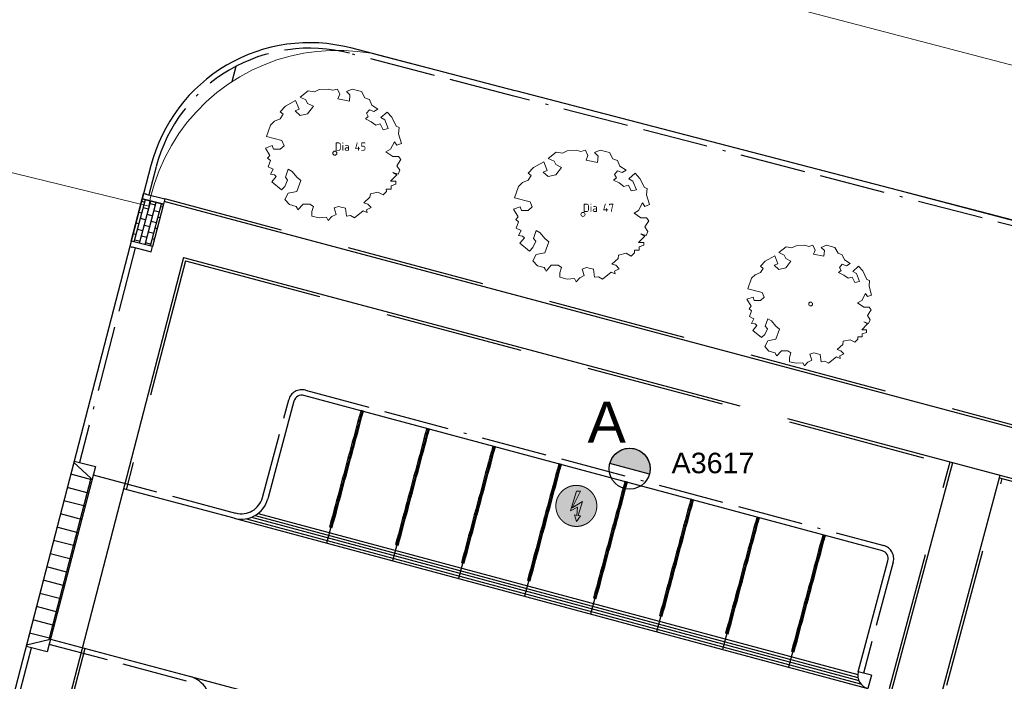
# Model space of a CAD drawing. Header units: metres. Extents: x 253535 to 254630, y 592458 to 593699.
# Tile 30 of 40: x 253775 to 253811, y 593011 to 593035. Entities that reach past the tile are written whole.
import ezdxf
from ezdxf.enums import TextEntityAlignment as Align

# ---------------------------------------------------------------- set-up
doc = ezdxf.new("R2010")
doc.units = ezdxf.units.M
doc.linetypes.add('ACAD_ISO11W100', pattern=[33, 12, -3, 12, -3, 0, -3])
doc.linetypes.add('DASHED', pattern=[19.05, 12.7, -6.35])
for name, color, linetype, lineweight in [('B-WE-GR-BOOM-S2', 114, 'Continuous', 9), ('B-WE-GR-BOOM-S5', 114, 'Continuous', 9), ('B-WE-GR-BOOM_STAMDIAMETER-T', 7, 'Continuous', 25), ('B-WE-VH-OPENVERHARDING-GV', 254, 'Continuous', 18)]:
    doc.layers.add(name, color=color, linetype=linetype, lineweight=lineweight)
for name, color, linetype in [('N-EI-OV-Mast-S', 7, 'Continuous'), ('N-EI-OV-Mast_0_Symbool_Code', 7, 'Continuous'), ('N-EI-OV-Mast_1_Mastnummer-T', 7, 'Continuous'), ('N-EI-OV-Mast_2_Kast-en-Groep-T', 7, 'Continuous'), ('N-EI-OV-Mast_4_Overig_1-T', 7, 'Continuous'), ('N-EI-OV-Mast_5_Overig_2-T', 7, 'Continuous'), ('N-WB-ARC-BETONSTEEN KF', 253, 'Continuous'), ('N-WB-ARC-KLINKER DF', 24, 'Continuous'), ('N-WB-BAND OPSLUITBAND 10x20', 7, 'DASHED'), ('N-WB-BAND TROTTOIRBAND 18 20', 7, 'ACAD_ISO11W100'), ('N-WB-INRITBLOK 18 20', 2, 'Continuous'), ('N-WB-KANTVERHARDING', 2, 'Continuous'), ('N-WB-MOLGOOT GEBAKKEN DF', 8, 'Continuous'), ('N-WB-PERRONBAND 18 20', 2, 'Continuous'), ('X-EI-OV-Aansluiting-S', 1, 'Continuous'), ('X-EI-OV-Aansluiting_0_Symbool_Code', 7, 'Continuous'), ('X-EI-OV-Aansluiting_1_Mastnummer-T', 7, 'Continuous'), ('X-EI-OV-Aansluiting_2_Groep_en_Fase-T', 7, 'Continuous'), ('X-EI-OV-Aansluiting_4_Overig_1-T', 7, 'Continuous'), ('X-EI-OV-Aansluiting_5_Overig_2-T', 7, 'Continuous')]:
    doc.layers.add(name, color=color, linetype=linetype)
doc.styles.add('ARIAL', font='arial.ttf')
doc.styles.add('NLCS-ISO', font='txt')

# ---------------------------------------------------------------- blocks, each defined once
blk = doc.blocks.new('SGR-BOOM_06_ST')
at = {"linetype": 'Continuous', "flags": 128}
blk.add_lwpolyline([(2.698, 3.52), (2.53, 3.939), (2.197, 4.064), (1.945, 4.524), (1.273, 4.692), (0.855, 4.524), (1.108, 4.273), (1.064, 3.812), (0.228, 3.98), (0.352, 4.315), (0.184, 4.692), (-0.15, 4.609), (-0.486, 4.692), (-1.155, 4.65), (-1.491, 4.483), (-1.952, 4.565), (-2.539, 4.105), (-2.12, 3.896), (-1.994, 3.644), (-1.575, 3.435), (-1.994, 2.89), (-2.539, 2.766), (-2.915, 3.099), (-2.62, 3.217), (-2.873, 3.855), (-3.628, 3.435), (-4.004, 3.016), (-3.794, 2.848), (-4.004, 2.514), (-4.425, 2.346), (-4.717, 2.054), (-5.01, 1.214), (-3.88, 0.921), (-3.712, 0.544), (-4.004, 0.293), (-4.507, 0.293), (-4.602, 0.556), (-5.093, 0.376), (-4.758, -0.168), (-4.925, -0.377), (-4.717, -0.545), (-4.884, -1.006), (-4.532, -1.182), (-4.717, -1.551), (-4.424, -1.592), (-4.293, -1.707), (-4.619, -2.107), (-3.921, -2.682), (-3.668, -2.431), (-3.46, -1.97), (-3.627, -1.761), (-3.419, -1.174), (-3.124, -1.342), (-2.788, -1.761), (-2.496, -2.01), (-2.788, -2.808), (-3.419, -2.932), (-3.668, -3.394), (-3.333, -3.771), (-2.832, -3.897), (-2.769, -4.022), (-2.706, -4.148), (-2.328, -3.729), (-1.826, -3.729), (-1.575, -3.897), (-1.699, -4.273), (-1.699, -4.609), (-1.154, -4.736), (-0.61, -4.692), (-0.486, -4.945), (-0.233, -4.65), (0.101, -4.483), (-0.059, -4.007), (0.269, -3.896), (0.773, -4.023), (0.856, -4.609), (1.149, -4.565), (1.442, -4.736), (2.071, -4.232), (2.365, -4.356), (2.322, -4.147), (2.657, -3.98), (2.406, -3.728), (2.113, -3.644), (2.574, -3.226), (2.615, -2.975), (3.16, -2.848), (3.538, -3.058), (3.787, -2.807), (3.77, -2.633), (4.123, -2.633), (4.123, -2.387), (4.459, -2.263), (4.459, -2.054), (4.082, -2.054), (4.543, -1.591), (4.25, -1.425), (4.627, -1.55), (4.752, -1.257), (4.543, -0.921), (4.835, -0.461), (4.668, -0.252), (4.25, -0.252), (3.746, 0.085), (4.082, 0.294), (4.375, 0.838), (4.543, 0.589), (4.876, 0.713), (4.667, 1.425), (4.711, 1.886), (4.5, 1.97), (4.164, 2.64), (3.828, 3.013), (3.374, 2.604), (3.663, 2.431), (3.914, 1.802), (3.537, 1.718), (3.327, 2.136), (2.991, 2.054), (2.657, 2.305), (2.238, 2.514), (2.447, 2.682), (2.321, 2.932), (2.53, 3.184), (2.866, 3.059), (3.159, 3.227)], close=True, dxfattribs=at)
blk.add_circle((0, 0), 0.15)
at = {"layer": 'B-WE-GR-BOOM_STAMDIAMETER-T', "style": 'NLCS-ISO'}
blk.add_attdef('STAMDIAMETER', text='', height=0.3, dxfattribs=at).set_placement((0, 0), align=Align.BOTTOM_LEFT)
blk = doc.blocks.new('*U21')
at = {"layer": 'N-EI-OV-Mast-S'}
h = blk.add_hatch(color=0, dxfattribs=at)
h.dxf.hatch_style = 1
edge = h.paths.add_edge_path()
edge.add_line((0.724, -0.195), (-0.724, 0.195))
edge.add_arc((0, 0), 0.75, 344.969, 524.969, ccw=False)
blk.add_lwpolyline([(0.724, -0.195), (-0.724, 0.195, -1), (0.724, -0.195, 0)], format="xyb", dxfattribs=at)
blk.add_circle((0, 0), 0.75, dxfattribs=at)
at = {"layer": 'N-EI-OV-Mast_0_Symbool_Code', "style": 'ARIAL'}
blk.add_attdef('CODE', text='', height=1.5, dxfattribs=at).set_placement((-0.838, 1.709), align=Align.MIDDLE_CENTER)
at = {"layer": 'N-EI-OV-Mast_1_Mastnummer-T', "style": 'ARIAL'}
blk.add_attdef('MASTNR', text='', height=0.75, dxfattribs=at).set_placement((1.535, 0.211), align=Align.MIDDLE_LEFT)
at = {"layer": 'N-EI-OV-Mast_2_Kast-en-Groep-T', "style": 'ARIAL'}
for tag, p in [('KASTNR', (1.535, -0.914)), ('GROEP', (1.535, -2.039))]:
    blk.add_attdef(tag, text='', height=0.75, dxfattribs=at).set_placement(p, align=Align.MIDDLE_LEFT)
at = {"layer": 'N-EI-OV-Mast_4_Overig_1-T', "style": 'ARIAL'}
blk.add_attdef('OVERIG1', text='', height=0.75, dxfattribs=at).set_placement((1.535, -3.164), align=Align.MIDDLE_LEFT)
at = {"layer": 'N-EI-OV-Mast_5_Overig_2-T', "style": 'ARIAL'}
blk.add_attdef('OVERIG2', text='', height=0.75, dxfattribs=at).set_placement((1.535, -4.289), align=Align.MIDDLE_LEFT)
blk = doc.blocks.new('*U7')
at = {"layer": 'X-EI-OV-Aansluiting-S'}
h = blk.add_hatch(color=0, dxfattribs=at)
h.set_gradient(color1=(0, 255, 0), tint=1, name='SPHERICAL')
edge = h.paths.add_edge_path()
edge.add_arc((0, 0), 0.75, 0, 360)
h = blk.add_hatch(color=7, dxfattribs=at)
h.dxf.hatch_style = 1
h.paths.add_polyline_path([(0.067, -0.354), (0.229, 0.164), (-0.156, -0.067), (0.15, 0.534), (0, 0.534), (-0.219, -0.183), (0.048, -0.047), (0.015, -0.345), (-0.07, -0.331), (0.002, -0.571), (0.152, -0.367)])
at = {"layer": 'X-EI-OV-Aansluiting-S', "color": 7, "const_width": 0.0375}
blk.add_lwpolyline([(0, 0.75, -1), (0, -0.75, -1), (0, 0.75, -1.11402)], format="xyb", dxfattribs=at)
at = {"layer": 'X-EI-OV-Aansluiting-S', "color": 7, "lineweight": 0, "flags": 128}
blk.add_lwpolyline([(0.067, -0.354), (0.229, 0.164), (-0.156, -0.067), (0.15, 0.534), (0, 0.534), (-0.219, -0.183), (0.048, -0.047), (0.015, -0.345), (-0.07, -0.331), (0.002, -0.571), (0.152, -0.367)], close=True, dxfattribs=at)
at = {"layer": 'X-EI-OV-Aansluiting_0_Symbool_Code', "style": 'ARIAL'}
blk.add_attdef('CODE', text='', height=1.5, dxfattribs=at).set_placement((-10, 0), align=Align.MIDDLE_CENTER)
at = {"layer": 'X-EI-OV-Aansluiting_1_Mastnummer-T', "style": 'ARIAL'}
blk.add_attdef('MASTNR', text='', height=0.75, dxfattribs=at).set_placement((6.75, 2.25), align=Align.MIDDLE_LEFT)
at = {"layer": 'X-EI-OV-Aansluiting_2_Groep_en_Fase-T', "style": 'ARIAL'}
for tag, p in [('KASTNR', (6.75, 1.125)), ('GROEP', (6.75, 0))]:
    blk.add_attdef(tag, text='', height=0.75, dxfattribs=at).set_placement(p, align=Align.MIDDLE_LEFT)
at = {"layer": 'X-EI-OV-Aansluiting_4_Overig_1-T', "style": 'ARIAL'}
blk.add_attdef('OVERIG1', text='', height=0.75, dxfattribs=at).set_placement((6.75, -1.125), align=Align.MIDDLE_LEFT)
at = {"layer": 'X-EI-OV-Aansluiting_5_Overig_2-T', "style": 'ARIAL'}
blk.add_attdef('OVERIG2', text='', height=0.75, dxfattribs=at).set_placement((6.75, -2.25), align=Align.MIDDLE_LEFT)

msp = doc.modelspace()

# ---------------------------------------------------------------- hatches: boundary and pattern name
at = {"layer": 'N-WB-ARC-KLINKER DF'}
h = msp.add_hatch(dxfattribs=at)
h.set_pattern_fill('AR-B816', color=252, scale=0.001, angle=255.2504)
h.set_pattern_definition([(255.250364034, (488560.24456, 1193842.04698), (0.19650406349, -0.05173386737), []), (345.250364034, (488560.24456, 1193842.04698), (0.24823793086, 0.144770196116), [0.2032, -0.2032])])
h.paths.add_polyline_path([(253780.728, 593028.381), (253780.328, 593026.832), (253779.553, 593027.031), (253779.954, 593028.581)])

# ---------------------------------------------------------------- linework, layer by layer
at = {"layer": 'B-WE-VH-OPENVERHARDING-GV', "color": 252}
for points in [[(253963.094, 592989.949), (253939.549, 592997.493), (253920.062, 593003.552), (253900.797, 593009.088), (253885.833, 593013.368), (253863.376, 593019.812), (253862.2, 593020.127), (253861.796, 593020.24), (253850.312, 593023.398), (253850.023, 593023.469), (253849.786, 593023.548), (253833.358, 593027.828), (253818.909, 593031.598), (253802.3, 593035.952), (253802.073, 593036.006), (253789.221, 593039.326), (253789.002, 593039.39), (253788.781, 593039.455), (253772.393, 593043.722)], [(253851.257, 593025.847), (253802.217, 593038.645), (253799.666, 593039.311), (253799.749, 593038.995), (253799.891, 593038.589), (253800.065, 593038.196), (253800.271, 593037.818), (253800.507, 593037.458), (253800.771, 593037.119), (253801.061, 593036.802), (253801.377, 593036.509), (253801.715, 593036.244), (253802.073, 593036.006), (253802.3, 593035.952), (253818.909, 593031.598)], [(253774.202, 593029.773), (253780.193, 593028.309), (253780.26, 593028.639), (253780.399, 593029.131), (253780.573, 593029.612), (253780.782, 593030.079), (253781.024, 593030.53), (253781.299, 593030.962), (253781.604, 593031.373), (253781.938, 593031.761), (253782.299, 593032.123), (253782.686, 593032.458), (253783.097, 593032.763), (253783.528, 593033.039), (253783.966, 593033.275), (253784.419, 593033.48), (253784.885, 593033.653), (253785.363, 593033.792), (253785.849, 593033.897), (253786.342, 593033.967), (253786.838, 593034.002), (253787.335, 593034.002), (253787.831, 593033.967), (253788.324, 593033.896), (253788.533, 593033.841), (253805.118, 593029.542), (253821.597, 593025.204)]]:
    msp.add_lwpolyline(points, dxfattribs=at)
at = {"layer": 'N-WB-ARC-BETONSTEEN KF', "color": 252}
for points in [[(253787.942, 593020.419), (253787.994, 593020.612), (253787.897, 593020.638), (253787.845, 593020.445)], [(253787.994, 593020.612), (253788.046, 593020.806), (253787.949, 593020.831), (253787.897, 593020.638)], [(253787.838, 593020.033), (253787.89, 593020.226), (253787.793, 593020.252), (253787.742, 593020.059)], [(253787.89, 593020.226), (253787.942, 593020.419), (253787.845, 593020.445), (253787.793, 593020.252)], [(253787.786, 593019.84), (253787.838, 593020.033), (253787.742, 593020.059), (253787.69, 593019.866)], [(253790.356, 593019.769), (253790.408, 593019.962), (253790.311, 593019.988), (253790.259, 593019.795)], [(253790.408, 593019.962), (253790.46, 593020.155), (253790.363, 593020.181), (253790.311, 593019.988)], [(253787.682, 593019.453), (253787.734, 593019.647), (253787.638, 593019.673), (253787.586, 593019.479)], [(253787.734, 593019.647), (253787.786, 593019.84), (253787.69, 593019.866), (253787.638, 593019.673)], [(253790.252, 593019.383), (253790.304, 593019.576), (253790.207, 593019.602), (253790.155, 593019.408)], [(253790.304, 593019.576), (253790.356, 593019.769), (253790.259, 593019.795), (253790.207, 593019.602)], [(253792.822, 593019.314), (253792.874, 593019.507), (253792.778, 593019.533), (253792.726, 593019.34)], [(253787.579, 593019.067), (253787.631, 593019.26), (253787.534, 593019.286), (253787.482, 593019.093)], [(253787.631, 593019.26), (253787.682, 593019.453), (253787.586, 593019.479), (253787.534, 593019.286)], [(253790.148, 593018.996), (253790.2, 593019.189), (253790.104, 593019.215), (253790.052, 593019.022)], [(253790.2, 593019.189), (253790.252, 593019.383), (253790.155, 593019.408), (253790.104, 593019.215)], [(253792.77, 593019.12), (253792.822, 593019.314), (253792.726, 593019.34), (253792.674, 593019.146)], [(253787.475, 593018.681), (253787.527, 593018.874), (253787.43, 593018.9), (253787.378, 593018.707)], [(253787.527, 593018.874), (253787.579, 593019.067), (253787.482, 593019.093), (253787.43, 593018.9)], [(253790.045, 593018.61), (253790.096, 593018.803), (253790, 593018.829), (253789.948, 593018.636)], [(253790.096, 593018.803), (253790.148, 593018.996), (253790.052, 593019.022), (253790, 593018.829)], [(253792.667, 593018.734), (253792.718, 593018.927), (253792.622, 593018.953), (253792.57, 593018.76)], [(253792.718, 593018.927), (253792.77, 593019.12), (253792.674, 593019.146), (253792.622, 593018.953)], [(253795.237, 593018.665), (253795.289, 593018.858), (253795.192, 593018.884), (253795.14, 593018.691)], [(253787.371, 593018.295), (253787.423, 593018.488), (253787.326, 593018.514), (253787.275, 593018.32)], [(253787.423, 593018.488), (253787.475, 593018.681), (253787.378, 593018.707), (253787.326, 593018.514)], [(253789.941, 593018.224), (253789.993, 593018.417), (253789.896, 593018.443), (253789.844, 593018.25)], [(253789.993, 593018.417), (253790.045, 593018.61), (253789.948, 593018.636), (253789.896, 593018.443)], [(253792.563, 593018.348), (253792.615, 593018.541), (253792.518, 593018.567), (253792.466, 593018.374)], [(253792.615, 593018.541), (253792.667, 593018.734), (253792.57, 593018.76), (253792.518, 593018.567)], [(253795.133, 593018.279), (253795.185, 593018.472), (253795.088, 593018.498), (253795.036, 593018.305)], [(253795.185, 593018.472), (253795.237, 593018.665), (253795.14, 593018.691), (253795.088, 593018.498)], [(253787.267, 593017.908), (253787.319, 593018.101), (253787.223, 593018.127), (253787.171, 593017.934)], [(253787.319, 593018.101), (253787.371, 593018.295), (253787.275, 593018.32), (253787.223, 593018.127)], [(253789.889, 593018.03), (253789.941, 593018.224), (253789.844, 593018.25), (253789.792, 593018.056)], [(253792.459, 593017.962), (253792.511, 593018.155), (253792.414, 593018.181), (253792.362, 593017.987)], [(253792.511, 593018.155), (253792.563, 593018.348), (253792.466, 593018.374), (253792.414, 593018.181)], [(253795.029, 593017.893), (253795.081, 593018.086), (253794.984, 593018.112), (253794.933, 593017.919)], [(253795.081, 593018.086), (253795.133, 593018.279), (253795.036, 593018.305), (253794.984, 593018.112)], [(253797.651, 593018.017), (253797.703, 593018.21), (253797.606, 593018.236), (253797.555, 593018.043)], [(253787.164, 593017.522), (253787.215, 593017.715), (253787.119, 593017.741), (253787.067, 593017.548)], [(253787.215, 593017.715), (253787.267, 593017.908), (253787.171, 593017.934), (253787.119, 593017.741)], [(253789.785, 593017.644), (253789.837, 593017.837), (253789.74, 593017.863), (253789.689, 593017.67)], [(253789.837, 593017.837), (253789.889, 593018.03), (253789.792, 593018.056), (253789.74, 593017.863)], [(253792.355, 593017.575), (253792.407, 593017.768), (253792.311, 593017.794), (253792.259, 593017.601)], [(253792.407, 593017.768), (253792.459, 593017.962), (253792.362, 593017.987), (253792.311, 593017.794)], [(253794.925, 593017.506), (253794.977, 593017.699), (253794.881, 593017.725), (253794.829, 593017.532)], [(253794.977, 593017.699), (253795.029, 593017.893), (253794.933, 593017.919), (253794.881, 593017.725)], [(253797.547, 593017.631), (253797.599, 593017.824), (253797.503, 593017.85), (253797.451, 593017.656)], [(253797.599, 593017.824), (253797.651, 593018.017), (253797.555, 593018.043), (253797.503, 593017.85)], [(253787.112, 593017.329), (253787.164, 593017.522), (253787.067, 593017.548), (253787.015, 593017.355)], [(253789.681, 593017.258), (253789.733, 593017.451), (253789.637, 593017.477), (253789.585, 593017.284)], [(253789.733, 593017.451), (253789.785, 593017.644), (253789.689, 593017.67), (253789.637, 593017.477)], [(253792.251, 593017.189), (253792.303, 593017.382), (253792.207, 593017.408), (253792.155, 593017.215)], [(253792.303, 593017.382), (253792.355, 593017.575), (253792.259, 593017.601), (253792.207, 593017.408)], [(253794.873, 593017.313), (253794.925, 593017.506), (253794.829, 593017.532), (253794.777, 593017.339)], [(253797.444, 593017.244), (253797.495, 593017.437), (253797.399, 593017.463), (253797.347, 593017.27)], [(253797.495, 593017.437), (253797.547, 593017.631), (253797.451, 593017.656), (253797.399, 593017.463)], [(253800.014, 593017.175), (253800.066, 593017.368), (253799.969, 593017.394), (253799.917, 593017.201)], [(253800.066, 593017.368), (253800.117, 593017.562), (253800.021, 593017.588), (253799.969, 593017.394)], [(253787.008, 593016.942), (253787.06, 593017.136), (253786.963, 593017.162), (253786.911, 593016.968)], [(253787.06, 593017.136), (253787.112, 593017.329), (253787.015, 593017.355), (253786.963, 593017.162)], [(253789.578, 593016.872), (253789.629, 593017.065), (253789.533, 593017.091), (253789.481, 593016.898)], [(253789.629, 593017.065), (253789.681, 593017.258), (253789.585, 593017.284), (253789.533, 593017.091)], [(253792.148, 593016.803), (253792.2, 593016.996), (253792.103, 593017.022), (253792.051, 593016.829)], [(253792.2, 593016.996), (253792.251, 593017.189), (253792.155, 593017.215), (253792.103, 593017.022)], [(253794.77, 593016.927), (253794.822, 593017.12), (253794.725, 593017.146), (253794.673, 593016.953)], [(253794.822, 593017.12), (253794.873, 593017.313), (253794.777, 593017.339), (253794.725, 593017.146)], [(253797.34, 593016.858), (253797.392, 593017.051), (253797.295, 593017.077), (253797.243, 593016.884)], [(253797.392, 593017.051), (253797.444, 593017.244), (253797.347, 593017.27), (253797.295, 593017.077)], [(253799.91, 593016.789), (253799.962, 593016.982), (253799.865, 593017.008), (253799.813, 593016.815)], [(253799.962, 593016.982), (253800.014, 593017.175), (253799.917, 593017.201), (253799.865, 593017.008)], [(253786.904, 593016.556), (253786.956, 593016.749), (253786.859, 593016.775), (253786.808, 593016.582)], [(253786.956, 593016.749), (253787.008, 593016.942), (253786.911, 593016.968), (253786.859, 593016.775)], [(253789.474, 593016.485), (253789.526, 593016.678), (253789.429, 593016.704), (253789.377, 593016.511)], [(253789.526, 593016.678), (253789.578, 593016.872), (253789.481, 593016.898), (253789.429, 593016.704)], [(253792.096, 593016.609), (253792.148, 593016.803), (253792.051, 593016.829), (253791.999, 593016.635)], [(253794.666, 593016.541), (253794.718, 593016.734), (253794.621, 593016.76), (253794.569, 593016.566)], [(253794.718, 593016.734), (253794.77, 593016.927), (253794.673, 593016.953), (253794.621, 593016.76)], [(253797.236, 593016.472), (253797.288, 593016.665), (253797.191, 593016.691), (253797.139, 593016.498)], [(253797.288, 593016.665), (253797.34, 593016.858), (253797.243, 593016.884), (253797.191, 593016.691)], [(253799.858, 593016.596), (253799.91, 593016.789), (253799.813, 593016.815), (253799.761, 593016.622)], [(253802.428, 593016.527), (253802.48, 593016.72), (253802.383, 593016.746), (253802.332, 593016.553)], [(253802.48, 593016.72), (253802.532, 593016.913), (253802.435, 593016.939), (253802.383, 593016.746)], [(253789.37, 593016.099), (253789.422, 593016.292), (253789.325, 593016.318), (253789.273, 593016.125)], [(253789.422, 593016.292), (253789.474, 593016.485), (253789.377, 593016.511), (253789.325, 593016.318)], [(253791.992, 593016.223), (253792.044, 593016.416), (253791.947, 593016.442), (253791.895, 593016.249)], [(253792.044, 593016.416), (253792.096, 593016.609), (253791.999, 593016.635), (253791.947, 593016.442)], [(253794.562, 593016.154), (253794.614, 593016.347), (253794.517, 593016.373), (253794.466, 593016.18)], [(253794.614, 593016.347), (253794.666, 593016.541), (253794.569, 593016.566), (253794.517, 593016.373)], [(253797.132, 593016.085), (253797.184, 593016.278), (253797.088, 593016.304), (253797.036, 593016.111)], [(253797.184, 593016.278), (253797.236, 593016.472), (253797.139, 593016.498), (253797.088, 593016.304)], [(253799.754, 593016.21), (253799.806, 593016.403), (253799.71, 593016.429), (253799.658, 593016.235)], [(253799.806, 593016.403), (253799.858, 593016.596), (253799.761, 593016.622), (253799.71, 593016.429)], [(253802.324, 593016.141), (253802.376, 593016.334), (253802.28, 593016.36), (253802.228, 593016.167)], [(253802.376, 593016.334), (253802.428, 593016.527), (253802.332, 593016.553), (253802.28, 593016.36)], [(253804.894, 593016.072), (253804.946, 593016.265), (253804.85, 593016.291), (253804.798, 593016.098)], [(253789.318, 593015.906), (253789.37, 593016.099), (253789.273, 593016.125), (253789.222, 593015.932)], [(253791.888, 593015.837), (253791.94, 593016.03), (253791.844, 593016.056), (253791.792, 593015.863)], [(253791.94, 593016.03), (253791.992, 593016.223), (253791.895, 593016.249), (253791.844, 593016.056)], [(253794.458, 593015.768), (253794.51, 593015.961), (253794.414, 593015.987), (253794.362, 593015.794)], [(253794.51, 593015.961), (253794.562, 593016.154), (253794.466, 593016.18), (253794.414, 593015.987)], [(253797.028, 593015.699), (253797.08, 593015.892), (253796.984, 593015.918), (253796.932, 593015.725)], [(253797.08, 593015.892), (253797.132, 593016.085), (253797.036, 593016.111), (253796.984, 593015.918)], [(253799.65, 593015.823), (253799.702, 593016.016), (253799.606, 593016.042), (253799.554, 593015.849)], [(253799.702, 593016.016), (253799.754, 593016.21), (253799.658, 593016.235), (253799.606, 593016.042)], [(253802.221, 593015.754), (253802.272, 593015.948), (253802.176, 593015.973), (253802.124, 593015.78)], [(253802.272, 593015.948), (253802.324, 593016.141), (253802.228, 593016.167), (253802.176, 593015.973)], [(253804.843, 593015.878), (253804.894, 593016.072), (253804.798, 593016.098), (253804.746, 593015.904)], [(253791.784, 593015.451), (253791.836, 593015.644), (253791.74, 593015.67), (253791.688, 593015.477)], [(253791.836, 593015.644), (253791.888, 593015.837), (253791.792, 593015.863), (253791.74, 593015.67)], [(253794.355, 593015.382), (253794.406, 593015.575), (253794.31, 593015.601), (253794.258, 593015.408)], [(253794.406, 593015.575), (253794.458, 593015.768), (253794.362, 593015.794), (253794.31, 593015.601)], [(253796.977, 593015.506), (253797.028, 593015.699), (253796.932, 593015.725), (253796.88, 593015.532)], [(253799.547, 593015.437), (253799.599, 593015.63), (253799.502, 593015.656), (253799.45, 593015.463)], [(253799.599, 593015.63), (253799.65, 593015.823), (253799.554, 593015.849), (253799.502, 593015.656)], [(253802.117, 593015.368), (253802.169, 593015.561), (253802.072, 593015.587), (253802.02, 593015.394)], [(253802.169, 593015.561), (253802.221, 593015.754), (253802.124, 593015.78), (253802.072, 593015.587)], [(253804.739, 593015.492), (253804.791, 593015.685), (253804.694, 593015.711), (253804.642, 593015.518)], [(253804.791, 593015.685), (253804.843, 593015.878), (253804.746, 593015.904), (253804.694, 593015.711)], [(253791.733, 593015.257), (253791.784, 593015.451), (253791.688, 593015.477), (253791.636, 593015.283)], [(253794.251, 593014.995), (253794.303, 593015.188), (253794.206, 593015.214), (253794.154, 593015.021)], [(253794.303, 593015.188), (253794.355, 593015.382), (253794.258, 593015.408), (253794.206, 593015.214)], [(253796.873, 593015.12), (253796.925, 593015.313), (253796.828, 593015.339), (253796.776, 593015.145)], [(253796.925, 593015.313), (253796.977, 593015.506), (253796.88, 593015.532), (253796.828, 593015.339)], [(253799.443, 593015.051), (253799.495, 593015.244), (253799.398, 593015.27), (253799.346, 593015.077)], [(253799.495, 593015.244), (253799.547, 593015.437), (253799.45, 593015.463), (253799.398, 593015.27)], [(253802.013, 593014.982), (253802.065, 593015.175), (253801.968, 593015.201), (253801.916, 593015.008)], [(253802.065, 593015.175), (253802.117, 593015.368), (253802.02, 593015.394), (253801.968, 593015.201)], [(253804.635, 593015.106), (253804.687, 593015.299), (253804.59, 593015.325), (253804.538, 593015.132)], [(253804.687, 593015.299), (253804.739, 593015.492), (253804.642, 593015.518), (253804.59, 593015.325)], [(253794.199, 593014.802), (253794.251, 593014.995), (253794.154, 593015.021), (253794.102, 593014.828)], [(253796.769, 593014.733), (253796.821, 593014.926), (253796.724, 593014.952), (253796.672, 593014.759)], [(253796.821, 593014.926), (253796.873, 593015.12), (253796.776, 593015.145), (253796.724, 593014.952)], [(253799.339, 593014.664), (253799.391, 593014.857), (253799.294, 593014.883), (253799.243, 593014.69)], [(253799.391, 593014.857), (253799.443, 593015.051), (253799.346, 593015.077), (253799.294, 593014.883)], [(253801.961, 593014.789), (253802.013, 593014.982), (253801.916, 593015.008), (253801.865, 593014.815)], [(253804.531, 593014.72), (253804.583, 593014.913), (253804.487, 593014.939), (253804.435, 593014.745)], [(253804.583, 593014.913), (253804.635, 593015.106), (253804.538, 593015.132), (253804.487, 593014.939)], [(253794.147, 593014.609), (253794.199, 593014.802), (253794.102, 593014.828), (253794.05, 593014.635)], [(253796.665, 593014.347), (253796.717, 593014.54), (253796.621, 593014.566), (253796.569, 593014.373)], [(253796.717, 593014.54), (253796.769, 593014.733), (253796.672, 593014.759), (253796.621, 593014.566)], [(253799.235, 593014.278), (253799.287, 593014.471), (253799.191, 593014.497), (253799.139, 593014.304)], [(253799.287, 593014.471), (253799.339, 593014.664), (253799.243, 593014.69), (253799.191, 593014.497)], [(253801.857, 593014.402), (253801.909, 593014.595), (253801.813, 593014.621), (253801.761, 593014.428)], [(253801.909, 593014.595), (253801.961, 593014.789), (253801.865, 593014.815), (253801.813, 593014.621)], [(253804.427, 593014.333), (253804.479, 593014.526), (253804.383, 593014.552), (253804.331, 593014.359)], [(253804.479, 593014.526), (253804.531, 593014.72), (253804.435, 593014.745), (253804.383, 593014.552)], [(253796.561, 593013.961), (253796.613, 593014.154), (253796.517, 593014.18), (253796.465, 593013.987)], [(253796.613, 593014.154), (253796.665, 593014.347), (253796.569, 593014.373), (253796.517, 593014.18)], [(253799.183, 593014.085), (253799.235, 593014.278), (253799.139, 593014.304), (253799.087, 593014.111)], [(253801.754, 593014.016), (253801.805, 593014.209), (253801.709, 593014.235), (253801.657, 593014.042)], [(253801.805, 593014.209), (253801.857, 593014.402), (253801.761, 593014.428), (253801.709, 593014.235)], [(253804.324, 593013.947), (253804.376, 593014.14), (253804.279, 593014.166), (253804.227, 593013.973)], [(253804.376, 593014.14), (253804.427, 593014.333), (253804.331, 593014.359), (253804.279, 593014.166)], [(253799.08, 593013.699), (253799.132, 593013.892), (253799.035, 593013.918), (253798.983, 593013.724)], [(253799.132, 593013.892), (253799.183, 593014.085), (253799.087, 593014.111), (253799.035, 593013.918)], [(253801.65, 593013.63), (253801.702, 593013.823), (253801.605, 593013.849), (253801.553, 593013.656)], [(253801.702, 593013.823), (253801.754, 593014.016), (253801.657, 593014.042), (253801.605, 593013.849)], [(253804.22, 593013.561), (253804.272, 593013.754), (253804.175, 593013.78), (253804.123, 593013.587)], [(253804.272, 593013.754), (253804.324, 593013.947), (253804.227, 593013.973), (253804.175, 593013.78)], [(253798.976, 593013.312), (253799.028, 593013.505), (253798.931, 593013.531), (253798.879, 593013.338)], [(253799.028, 593013.505), (253799.08, 593013.699), (253798.983, 593013.724), (253798.931, 593013.531)], [(253801.546, 593013.243), (253801.598, 593013.437), (253801.501, 593013.462), (253801.449, 593013.269)], [(253801.598, 593013.437), (253801.65, 593013.63), (253801.553, 593013.656), (253801.501, 593013.462)], [(253804.168, 593013.367), (253804.22, 593013.561), (253804.123, 593013.587), (253804.071, 593013.393)], [(253801.442, 593012.857), (253801.494, 593013.05), (253801.398, 593013.076), (253801.346, 593012.883)], [(253801.494, 593013.05), (253801.546, 593013.243), (253801.449, 593013.269), (253801.398, 593013.076)], [(253804.064, 593012.981), (253804.116, 593013.174), (253804.02, 593013.2), (253803.968, 593013.007)], [(253804.116, 593013.174), (253804.168, 593013.367), (253804.071, 593013.393), (253804.02, 593013.2)], [(253801.39, 593012.664), (253801.442, 593012.857), (253801.346, 593012.883), (253801.294, 593012.69)], [(253803.96, 593012.595), (253804.012, 593012.788), (253803.916, 593012.814), (253803.864, 593012.621)], [(253804.012, 593012.788), (253804.064, 593012.981), (253803.968, 593013.007), (253803.916, 593012.814)], [(253803.857, 593012.209), (253803.909, 593012.402), (253803.812, 593012.428), (253803.76, 593012.235)], [(253803.909, 593012.402), (253803.96, 593012.595), (253803.864, 593012.621), (253803.812, 593012.428)], [(253803.805, 593012.015), (253803.857, 593012.209), (253803.76, 593012.235), (253803.708, 593012.041)]]:
    msp.add_lwpolyline(points, close=True, dxfattribs=at)
at = {"layer": 'N-WB-ARC-KLINKER DF', "color": 252}
msp.add_lwpolyline([(253780.728, 593028.381), (253780.328, 593026.832), (253779.553, 593027.031), (253779.954, 593028.581)], close=True, dxfattribs=at)
at = {"layer": 'N-WB-BAND OPSLUITBAND 10x20', "color": 252, "ltscale": 0.4}
for p, q in [((253783.382, 593033.419), (253783.235, 593032.851)), ((253781.536, 593026.31), (253779.362, 593017.936)), ((253781.536, 593026.31), (253801.694, 593020.935)), ((253777.854, 593012.128), (253760.613, 592945.723))]:
    msp.add_line(p, q, dxfattribs=at)
for points in [[(253843.955, 593011.737), (253780.778, 593028.574)], [(253803.627, 593020.42), (253809.579, 593018.833)], [(253807.287, 593010.666), (253809.508, 593018.958)], [(253789.913, 592938.094), (253797.008, 592964.577), (253797.559, 592966.633), (253811.414, 593018.344)], [(253811.318, 593018.369), (253843.394, 593009.817)]]:
    msp.add_lwpolyline(points, dxfattribs=at)
at = {"layer": 'N-WB-BAND TROTTOIRBAND 18 20', "color": 252, "ltscale": 0.2}
for p, q in [((253785.925, 593021.58), (253807.087, 593015.897)), ((253784.352, 593017.654), (253785.312, 593021.227)), ((253778.16, 593018.481), (253783.373, 593017.088)), ((253807.428, 593015.288), (253806.339, 593011.232)), ((253781.579, 593010.942), (253776.552, 593012.285))]:
    msp.add_line(p, q, dxfattribs=at)
at = {"layer": 'N-WB-BAND TROTTOIRBAND 18 20', "color": 252}
for p, q in [((253773.732, 593003.816), (253775.899, 593012.162)), ((253806.627, 593011.157), (253806.146, 593011.286)), ((253806.627, 593011.157), (253806.496, 593010.671))]:
    msp.add_line(p, q, dxfattribs=at)
at = {"layer": 'N-WB-BAND TROTTOIRBAND 18 20', "color": 252, "ltscale": 0.2}
msp.add_lwpolyline([(253793.545, 593032.335), (253787.538, 593033.897, 0.414324), (253780.464, 593029.742), (253780.2, 593028.724)], format="xyb", dxfattribs=at)
for points in [[(253845.999, 593018.691), (253793.545, 593032.335)], [(253779.698, 593026.788), (253777.659, 593018.937)]]:
    msp.add_lwpolyline(points, dxfattribs=at)
for centre, radius, start, end in [((253785.795, 593021.097), 0.5, 74.9651, 164.9651), ((253783.58, 593017.861), 0.8, 254.9651, 344.9651), ((253806.945, 593015.417), 0.5, 344.9651, 74.9651)]:
    msp.add_arc(centre, radius, start, end, dxfattribs=at)
at = {"layer": 'N-WB-INRITBLOK 18 20', "color": 252}
for p, q in [((253777.466, 593018.988), (253775.706, 593012.212)), ((253778.078, 593018.364), (253777.453, 593018.939)), ((253777.466, 593018.988), (253778.24, 593018.787)), ((253778.24, 593018.787), (253776.481, 593012.011)), ((253778.114, 593018.303), (253777.34, 593018.504)), ((253778.078, 593018.364), (253776.543, 593012.456)), ((253777.989, 593017.819), (253777.214, 593018.02)), ((253777.863, 593017.335), (253777.089, 593017.536)), ((253777.737, 593016.851), (253776.963, 593017.052)), ((253777.612, 593016.367), (253776.837, 593016.568)), ((253777.486, 593015.883), (253776.712, 593016.084)), ((253777.36, 593015.399), (253776.586, 593015.6)), ((253777.235, 593014.915), (253776.46, 593015.116)), ((253777.109, 593014.431), (253776.335, 593014.632)), ((253776.983, 593013.947), (253776.209, 593014.148)), ((253776.858, 593013.463), (253776.083, 593013.664)), ((253776.732, 593012.979), (253775.958, 593013.18)), ((253776.606, 593012.495), (253775.832, 593012.696)), ((253776.543, 593012.456), (253775.717, 593012.257)), ((253776.481, 593012.011), (253775.706, 593012.212))]:
    msp.add_line(p, q, dxfattribs=at)
at = {"layer": 'N-WB-KANTVERHARDING', "color": 252}
for p, q in [((253781.465, 593026.432), (253760.492, 592945.652)), ((253807.032, 593015.705), (253785.872, 593021.387)), ((253785.505, 593021.175), (253784.545, 593017.602)), ((253787.997, 593020.816), (253786.7, 593015.989)), ((253783.324, 593016.894), (253779.267, 593017.968)), ((253783.324, 593016.894), (253806.496, 593010.671)), ((253806.146, 593011.283), (253807.235, 593015.34)), ((253776.602, 593012.479), (253781.715, 593011.107))]:
    msp.add_line(p, q, dxfattribs=at)
msp.add_lwpolyline([(253793.595, 593032.529), (253787.588, 593034.091, 0.414324), (253780.271, 593029.792), (253758.682, 592946.639, -0.414414), (253758.316, 592946.424), (253717.35, 592957.09)], format="xyb", dxfattribs=at)
for points in [[(253848.16, 593018.338), (253793.62, 593032.523)], [(253844.024, 593011.615), (253780.752, 593028.475)], [(253781.465, 593026.432), (253801.818, 593021.006)], [(253803.557, 593020.542), (253843.519, 593009.887)], [(253790.412, 593020.169), (253789.115, 593015.34)], [(253792.826, 593019.52), (253791.529, 593014.691)], [(253788.052, 592938.488), (253795.172, 592965.068), (253795.724, 592967.125), (253809.605, 593018.932)], [(253795.241, 593018.872), (253793.944, 593014.043)], [(253789.79, 592938.023), (253796.911, 592964.602), (253797.462, 592966.659), (253811.344, 593018.466)], [(253797.655, 593018.223), (253796.358, 593013.394)], [(253800.07, 593017.575), (253798.773, 593012.746)], [(253802.484, 593016.926), (253801.187, 593012.098)], [(253804.898, 593016.278), (253803.601, 593011.449)], [(253804.881, 593004.899), (253781.729, 593011.103)]]:
    msp.add_lwpolyline(points, dxfattribs=at)
for centre, radius, start, end in [((253785.795, 593021.097), 0.3, 74.9651, 164.9651), ((253783.58, 593017.861), 1, 254.9651, 344.9651), ((253806.945, 593015.417), 0.3, 344.9651, 74.9651), ((253806.628, 593011.154), 0.5, 164.9651, 254.9651), ((253781.439, 593010.146), 1, 344.9783, 74.9783)]:
    msp.add_arc(centre, radius, start, end, dxfattribs=at)
at = {"layer": 'N-WB-MOLGOOT GEBAKKEN DF', "color": 252}
for p, q in [((253784.089, 593017.001), (253806.134, 593011.079)), ((253784.198, 593017.075), (253806.129, 593011.184)), ((253783.77, 593016.879), (253806.235, 593010.845)), ((253783.953, 593016.934), (253806.164, 593010.968)), ((253785.557, 593016.368), (253785.558, 593016.368)), ((253785.575, 593016.436), (253785.577, 593016.435))]:
    msp.add_line(p, q, dxfattribs=at)
at = {"layer": 'N-WB-PERRONBAND 18 20', "color": 252, "flags": 128}
for points in [[(253780.09, 593028.752), (253780.778, 593028.574), (253780.728, 593028.381), (253779.953, 593028.581), (253780.003, 593028.775), (253780.061, 593028.76), (253780.064, 593028.769), (253780.093, 593028.762)], [(253779.591, 593026.815), (253780.278, 593026.638), (253780.328, 593026.832), (253779.553, 593027.031), (253779.504, 593026.838), (253779.562, 593026.823), (253779.559, 593026.813), (253779.588, 593026.805)]]:
    msp.add_lwpolyline(points, close=True, dxfattribs=at)

# ---------------------------------------------------------------- block references
at = {"layer": 'B-WE-GR-BOOM-S2', "color": 252, "xscale": 0.4576000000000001, "yscale": 0.4576000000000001, "zscale": 0.4576000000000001}
msp.add_blockref('SGR-BOOM_06_ST', (253804.405, 593024.729, -0.459), dxfattribs=at)
at = {"layer": 'B-WE-GR-BOOM-S5', "color": 252}
ref = msp.add_blockref('SGR-BOOM_06_ST', (253787.002, 593030.246, -0.268), dxfattribs=dict(at, xscale=0.4992, yscale=0.4992, zscale=0.4992))
ref.add_attrib('STAMDIAMETER', 'Dia 45', dxfattribs={"layer": 'B-WE-GR-BOOM_STAMDIAMETER-T', "height": 0.3, "style": 'NLCS-ISO'}).set_placement((253787.002, 593030.246, -0.268), align=Align.BOTTOM_LEFT)
ref = msp.add_blockref('SGR-BOOM_06_ST', (253796.077, 593028.007, -0.365), dxfattribs=dict(at, xscale=0.4992, yscale=0.4992, zscale=0.4992))
ref.add_attrib('STAMDIAMETER', 'Dia 47', dxfattribs={"layer": 'B-WE-GR-BOOM_STAMDIAMETER-T', "height": 0.3, "style": 'NLCS-ISO'}).set_placement((253796.077, 593028.007, -0.365), align=Align.BOTTOM_LEFT)
at = {"layer": 'N-EI-OV-Mast-S', "color": 5}
ref = msp.add_blockref('*U21', (253797.784, 593018.706), dxfattribs=at)
ref.add_attrib('MASTNR', 'A3617', dxfattribs={"layer": 'N-EI-OV-Mast_1_Mastnummer-T', "color": 6, "height": 0.75, "style": 'ARIAL'}).set_placement((253799.32, 593018.917), align=Align.MIDDLE_LEFT)
ref.add_attrib('CODE', 'A', dxfattribs={"layer": 'N-EI-OV-Mast_0_Symbool_Code', "height": 1.5, "style": 'ARIAL'}).set_placement((253796.946, 593020.415), align=Align.MIDDLE_CENTER)
at = {"layer": 'X-EI-OV-Aansluiting-S'}
msp.add_blockref('*U7', (253795.835, 593017.347), dxfattribs=at)

doc.saveas('drawing.dxf')
